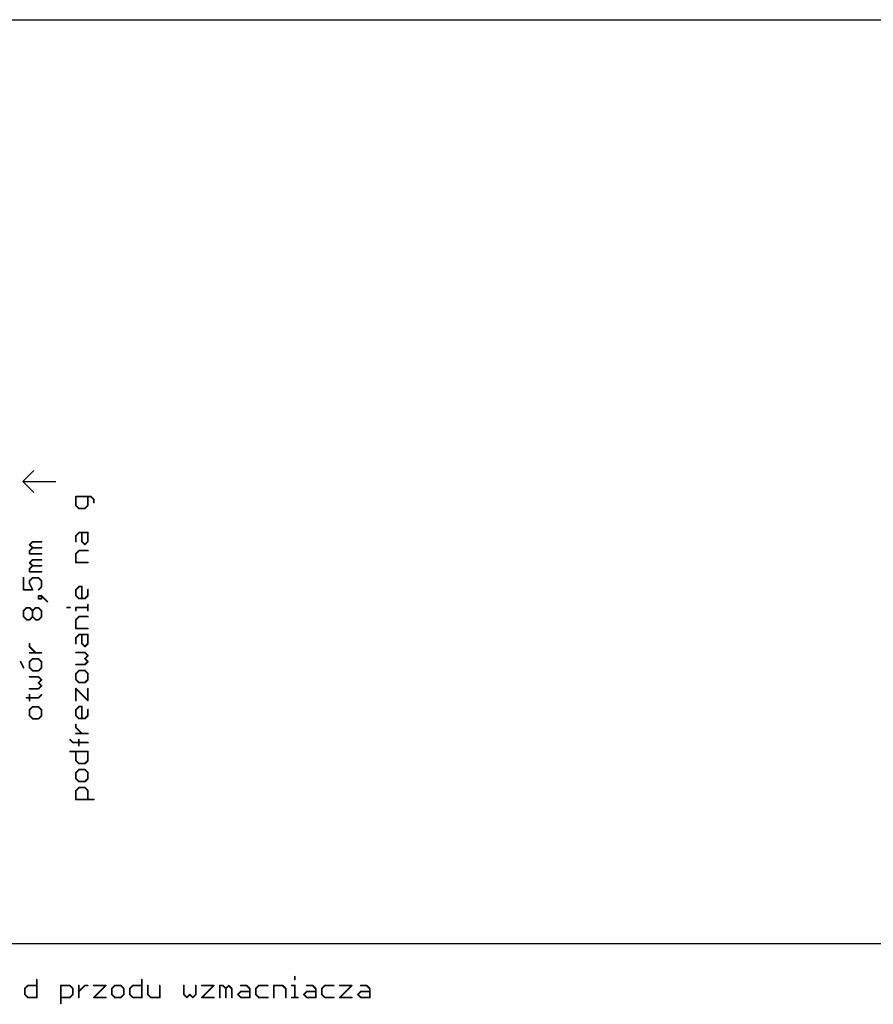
# Model space of a CAD drawing. Extents: x 0 to 330, y -6 to 84.
# Tile 4 of 5: x 175 to 252, y -6 to 84. Entities that reach past the tile are written whole.
import ezdxf

# ---------------------------------------------------------------- set-up
doc = ezdxf.new("R2010")
doc.units = 0
doc.layers.add('20', color=178, linetype='CONTINUOUS')

msp = doc.modelspace()

# ---------------------------------------------------------------- linework, layer by layer
at = {"layer": '20'}
for p, q in [((3, 84), (327, 84)), ((175, 42), (176, 43)), ((175, 42), (178, 42)), ((175, 42), (176, 41)), ((3, 0), (327, 0))]:
    msp.add_line(p, q, dxfattribs=at)
at = {"layer": '20', "const_width": 0.1524}
for points in [[(181.195, 40.6282), (179.8391, 40.6282)], [(179.8391, 40.6282), (179.8391, 39.8147)], [(180.9238, 39.8147), (180.9238, 40.6282)], [(181.4661, 40.3571), (181.195, 40.6282)], [(181.4661, 40.0859), (181.4661, 40.3571)], [(179.8391, 39.8147), (180.1103, 39.5436)], [(180.1103, 39.5436), (180.6526, 39.5436)], [(180.6526, 39.5436), (180.9238, 39.8147)], [(179.8391, 37.0827), (180.1103, 37.3539)], [(179.8391, 36.5404), (179.8391, 37.0827)], [(180.1103, 37.3539), (180.9238, 37.3539)], [(180.3815, 36.5404), (180.3815, 37.3539)], [(180.9238, 37.3539), (180.9238, 36.5404)], [(175.6171, 36.2525), (175.8883, 36.5237)], [(175.8883, 35.9813), (175.6171, 36.2525)], [(175.6171, 35.7102), (175.8883, 35.9813)], [(175.8883, 36.5237), (176.7018, 36.5237)], [(175.8883, 35.9813), (176.7018, 35.9813)], [(180.6526, 36.2692), (180.3815, 36.5404)], [(180.9238, 36.5404), (180.6526, 36.2692)], [(175.6171, 35.439), (175.6171, 35.7102)], [(176.7018, 35.439), (175.6171, 35.439)], [(175.6171, 34.6154), (175.8883, 34.8865)], [(175.8883, 34.8865), (176.7018, 34.8865)], [(179.8391, 35.4456), (180.1103, 35.7168)], [(179.8391, 34.6321), (179.8391, 35.4456)], [(180.1103, 35.7168), (180.9238, 35.7168)], [(175.8883, 34.3442), (175.6171, 34.6154)], [(175.6171, 34.073), (175.8883, 34.3442)], [(175.6171, 33.8019), (175.6171, 34.073)], [(175.8883, 34.3442), (176.7018, 34.3442)], [(180.9238, 34.6321), (179.8391, 34.6321)], [(175.0748, 33.2494), (175.0748, 32.1647)], [(176.7018, 33.8019), (175.6171, 33.8019)], [(175.6171, 32.9782), (175.8883, 33.2494)], [(175.8883, 33.2494), (176.4306, 33.2494)], [(176.4306, 33.2494), (176.7018, 32.9782)], [(175.0748, 32.1647), (175.8883, 32.1647)], [(175.6171, 32.707), (175.6171, 32.9782)], [(175.8883, 32.1647), (175.6171, 32.707)], [(176.7018, 32.4359), (176.4306, 32.1647)], [(176.7018, 32.9782), (176.7018, 32.4359)], [(179.8391, 32.1713), (180.1103, 32.4424)], [(179.8391, 31.6289), (179.8391, 32.1713)], [(180.1103, 32.4424), (180.3815, 32.4424)], [(180.3815, 32.4424), (180.3815, 31.3578)], [(180.9238, 32.1713), (180.9238, 31.6289)], [(176.7018, 31.6156), (176.4306, 31.6156)], [(176.4306, 31.6156), (176.4306, 31.3444)], [(176.4306, 31.3444), (176.7018, 31.3444)], [(177.2441, 31.0733), (176.7018, 31.6156)], [(176.7018, 31.3444), (176.7018, 31.6156)], [(180.1103, 31.3578), (179.8391, 31.6289)], [(180.6526, 31.3578), (180.1103, 31.3578)], [(180.9238, 31.6289), (180.6526, 31.3578)], [(175.0748, 30.2496), (175.346, 30.5208)], [(175.346, 30.5208), (175.6171, 30.5208)], [(175.6171, 30.5208), (175.8883, 30.2496)], [(175.8883, 30.2496), (176.1595, 30.5208)], [(176.1595, 30.5208), (176.4306, 30.5208)], [(176.4306, 30.5208), (176.7018, 30.2496)], [(179.0256, 30.5375), (179.2968, 30.5375)], [(179.8391, 30.2663), (179.8391, 30.5375)], [(179.8391, 30.5375), (180.9238, 30.5375)], [(180.9238, 30.2663), (180.9238, 30.8087)], [(175.0748, 29.7073), (175.0748, 30.2496)], [(175.346, 29.4361), (175.0748, 29.7073)], [(175.8883, 29.7073), (175.6171, 29.4361)], [(175.8883, 29.7073), (175.8883, 30.2496)], [(176.1595, 29.4361), (175.8883, 29.7073)], [(176.7018, 29.7073), (176.4306, 29.4361)], [(176.7018, 30.2496), (176.7018, 29.7073)], [(179.8391, 29.4427), (180.1103, 29.7138)], [(180.1103, 29.7138), (180.9238, 29.7138)], [(175.6171, 29.4361), (175.346, 29.4361)], [(176.4306, 29.4361), (176.1595, 29.4361)], [(179.8391, 28.6292), (179.8391, 29.4427)], [(180.9238, 28.6292), (179.8391, 28.6292)], [(179.8391, 27.8055), (180.1103, 28.0767)], [(179.8391, 27.2632), (179.8391, 27.8055)], [(180.1103, 28.0767), (180.9238, 28.0767)], [(180.3815, 27.2632), (180.3815, 28.0767)], [(180.9238, 28.0767), (180.9238, 27.2632)], [(175.6171, 26.977), (175.6171, 27.2482)], [(176.1595, 26.4347), (175.6171, 26.977)], [(180.6526, 26.992), (180.3815, 27.2632)], [(180.9238, 27.2632), (180.6526, 26.992)], [(176.7018, 26.4347), (175.6171, 26.4347)], [(180.6526, 26.4395), (179.8391, 26.4395)], [(180.9238, 26.1684), (180.6526, 26.4395)], [(180.6526, 25.8972), (180.9238, 26.1684)], [(180.9238, 25.626), (180.6526, 25.8972)], [(175.0748, 25.0687), (174.8036, 25.611)], [(175.8883, 25.8822), (175.6171, 25.611)], [(175.6171, 25.611), (175.6171, 25.0687)], [(175.6171, 25.0687), (175.8883, 24.7975)], [(176.4306, 25.8822), (175.8883, 25.8822)], [(176.7018, 25.611), (176.4306, 25.8822)], [(176.4306, 24.7975), (176.7018, 25.0687)], [(176.7018, 25.0687), (176.7018, 25.611)], [(179.8391, 25.3549), (180.6526, 25.3549)], [(180.6526, 25.3549), (180.9238, 25.626)], [(176.4306, 24.245), (175.6171, 24.245)], [(175.8883, 24.7975), (176.4306, 24.7975)], [(176.7018, 23.9738), (176.4306, 24.245)], [(180.1103, 24.8024), (179.8391, 24.5312)], [(179.8391, 24.5312), (179.8391, 23.9889)], [(180.6526, 24.8024), (180.1103, 24.8024)], [(180.9238, 24.5312), (180.6526, 24.8024)], [(180.9238, 23.9889), (180.9238, 24.5312)], [(176.4306, 23.7027), (176.7018, 23.9738)], [(176.7018, 23.4315), (176.4306, 23.7027)], [(176.4306, 23.1603), (176.7018, 23.4315)], [(179.8391, 23.9889), (180.1103, 23.7177)], [(180.1103, 23.7177), (180.6526, 23.7177)], [(180.6526, 23.7177), (180.9238, 23.9889)], [(175.346, 22.3401), (176.4306, 22.3401)], [(175.6171, 23.1603), (176.4306, 23.1603)], [(175.6171, 22.0689), (175.6171, 22.6112)], [(176.4306, 22.3401), (176.7018, 22.6112)], [(179.8391, 22.0806), (179.8391, 23.1652)], [(179.8391, 23.1652), (180.9238, 22.0806)], [(180.9238, 22.0806), (180.9238, 23.1652)], [(175.8883, 21.5164), (175.6171, 21.2452)], [(176.4306, 21.5164), (175.8883, 21.5164)], [(176.7018, 21.2452), (176.4306, 21.5164)], [(179.8391, 21.2569), (180.1103, 21.5281)], [(180.1103, 21.5281), (180.3815, 21.5281)], [(180.3815, 21.5281), (180.3815, 20.4434)], [(175.6171, 21.2452), (175.6171, 20.7029)], [(175.6171, 20.7029), (175.8883, 20.4318)], [(176.4306, 20.4318), (176.7018, 20.7029)], [(176.7018, 20.7029), (176.7018, 21.2452)], [(179.8391, 20.7146), (179.8391, 21.2569)], [(180.1103, 20.4434), (179.8391, 20.7146)], [(180.9238, 20.7146), (180.6526, 20.4434)], [(180.9238, 21.2569), (180.9238, 20.7146)], [(175.8883, 20.4318), (176.4306, 20.4318)], [(179.8391, 19.6214), (179.8391, 19.8926)], [(180.6526, 20.4434), (180.1103, 20.4434)], [(180.3815, 19.0791), (179.8391, 19.6214)], [(180.9238, 19.0791), (179.8391, 19.0791)], [(179.568, 18.2588), (179.2968, 18.53)], [(180.9238, 18.2588), (179.568, 18.2588)], [(180.1103, 17.9877), (180.1103, 18.53)], [(179.2968, 17.4352), (180.9238, 17.4352)], [(179.8391, 16.6217), (179.8391, 17.4352)], [(180.9238, 17.4352), (180.9238, 16.6217)], [(180.1103, 16.3505), (179.8391, 16.6217)], [(180.6526, 16.3505), (180.1103, 16.3505)], [(180.9238, 16.6217), (180.6526, 16.3505)], [(180.1103, 15.798), (179.8391, 15.5269)], [(179.8391, 15.5269), (179.8391, 14.9845)], [(180.6526, 15.798), (180.1103, 15.798)], [(180.9238, 15.5269), (180.6526, 15.798)], [(180.9238, 14.9845), (180.9238, 15.5269)], [(179.8391, 14.9845), (180.1103, 14.7134)], [(180.1103, 14.7134), (180.6526, 14.7134)], [(180.6526, 14.7134), (180.9238, 14.9845)], [(179.8391, 13.8897), (180.1103, 14.1609)], [(179.8391, 13.0762), (179.8391, 13.8897)], [(180.1103, 14.1609), (180.6526, 14.1609)], [(180.6526, 14.1609), (180.9238, 13.8897)], [(180.9238, 13.8897), (180.9238, 13.0762)], [(181.4661, 13.0762), (179.8391, 13.0762)], [(176.2697, -3.2968), (176.2697, -4.9238)], [(185.8198, -3.2968), (185.8198, -4.9238)], [(199.7407, -3.0256), (199.7407, -3.2968)], [(175.1851, -4.1103), (175.4562, -3.8391)], [(175.1851, -4.6526), (175.1851, -4.1103)], [(175.4562, -3.8391), (176.2697, -3.8391)], [(178.4594, -5.4661), (178.4594, -3.8391)], [(178.4594, -3.8391), (179.2729, -3.8391)], [(179.2729, -3.8391), (179.544, -4.1103)], [(179.544, -4.1103), (179.544, -4.6526)], [(180.0965, -4.9238), (180.0965, -3.8391)], [(180.0965, -4.3815), (180.6389, -3.8391)], [(180.6389, -3.8391), (180.91, -3.8391)], [(181.4608, -3.8391), (182.5455, -3.8391)], [(182.5455, -3.8391), (181.4608, -4.9238)], [(183.3692, -3.8391), (183.098, -4.1103)], [(183.098, -4.1103), (183.098, -4.6526)], [(183.9115, -3.8391), (183.3692, -3.8391)], [(184.1827, -4.1103), (183.9115, -3.8391)], [(184.1827, -4.6526), (184.1827, -4.1103)], [(184.7352, -4.1103), (185.0063, -3.8391)], [(184.7352, -4.6526), (184.7352, -4.1103)], [(185.0063, -3.8391), (185.8198, -3.8391)], [(186.3723, -3.8391), (186.3723, -4.6526)], [(187.457, -4.9238), (187.457, -3.8391)], [(189.6466, -3.8391), (189.6466, -4.6526)], [(190.7313, -4.6526), (190.7313, -3.8391)], [(191.2838, -3.8391), (192.3684, -3.8391)], [(192.3684, -3.8391), (191.2838, -4.9238)], [(192.9209, -4.9238), (192.9209, -3.8391)], [(192.9209, -3.8391), (193.1921, -3.8391)], [(193.1921, -3.8391), (193.4633, -4.1103)], [(193.4633, -4.1103), (193.7344, -3.8391)], [(193.4633, -4.1103), (193.4633, -4.9238)], [(193.7344, -3.8391), (194.0056, -4.1103)], [(194.0056, -4.1103), (194.0056, -4.9238)], [(194.5581, -4.6526), (194.8293, -4.3815)], [(194.8293, -3.8391), (195.3716, -3.8391)], [(194.8293, -4.3815), (195.6428, -4.3815)], [(195.3716, -3.8391), (195.6428, -4.1103)], [(195.6428, -4.1103), (195.6428, -4.9238)], [(196.4664, -3.8391), (196.1952, -4.1103)], [(196.1952, -4.1103), (196.1952, -4.6526)], [(197.2799, -3.8391), (196.4664, -3.8391)], [(197.8324, -4.9238), (197.8324, -3.8391)], [(197.8324, -3.8391), (198.6459, -3.8391)], [(198.6459, -3.8391), (198.9171, -4.1103)], [(198.9171, -4.1103), (198.9171, -4.9238)], [(199.4696, -3.8391), (199.7407, -3.8391)], [(199.7407, -3.8391), (199.7407, -4.9238)], [(200.561, -4.6526), (200.8322, -4.3815)], [(200.8322, -3.8391), (201.3745, -3.8391)], [(200.8322, -4.3815), (201.6457, -4.3815)], [(201.3745, -3.8391), (201.6457, -4.1103)], [(201.6457, -4.1103), (201.6457, -4.9238)], [(202.4693, -3.8391), (202.1982, -4.1103)], [(202.1982, -4.1103), (202.1982, -4.6526)], [(203.2828, -3.8391), (202.4693, -3.8391)], [(203.8353, -3.8391), (204.92, -3.8391)], [(204.92, -3.8391), (203.8353, -4.9238)], [(205.4725, -4.6526), (205.7436, -4.3815)], [(205.7436, -3.8391), (206.286, -3.8391)], [(205.7436, -4.3815), (206.5571, -4.3815)], [(206.286, -3.8391), (206.5571, -4.1103)], [(206.5571, -4.1103), (206.5571, -4.9238)], [(175.4562, -4.9238), (175.1851, -4.6526)], [(176.2697, -4.9238), (175.4562, -4.9238)], [(179.2729, -4.9238), (178.4594, -4.9238)], [(179.544, -4.6526), (179.2729, -4.9238)], [(181.4608, -4.9238), (182.5455, -4.9238)], [(183.098, -4.6526), (183.3692, -4.9238)], [(183.3692, -4.9238), (183.9115, -4.9238)], [(183.9115, -4.9238), (184.1827, -4.6526)], [(185.0063, -4.9238), (184.7352, -4.6526)], [(185.8198, -4.9238), (185.0063, -4.9238)], [(186.3723, -4.6526), (186.6435, -4.9238)], [(186.6435, -4.9238), (187.457, -4.9238)], [(189.6466, -4.6526), (189.9178, -4.9238)], [(189.9178, -4.9238), (190.189, -4.6526)], [(190.189, -4.6526), (190.4601, -4.9238)], [(190.4601, -4.9238), (190.7313, -4.6526)], [(191.2838, -4.9238), (192.3684, -4.9238)], [(194.8293, -4.9238), (194.5581, -4.6526)], [(195.6428, -4.9238), (194.8293, -4.9238)], [(196.1952, -4.6526), (196.4664, -4.9238)], [(196.4664, -4.9238), (197.2799, -4.9238)], [(199.4696, -4.9238), (200.0119, -4.9238)], [(200.8322, -4.9238), (200.561, -4.6526)], [(201.6457, -4.9238), (200.8322, -4.9238)], [(202.1982, -4.6526), (202.4693, -4.9238)], [(202.4693, -4.9238), (203.2828, -4.9238)], [(203.8353, -4.9238), (204.92, -4.9238)], [(205.7436, -4.9238), (205.4725, -4.6526)], [(206.5571, -4.9238), (205.7436, -4.9238)]]:
    msp.add_lwpolyline(points, dxfattribs=at)
at = {"layer": '20', "const_width": 0.0762}
for points in [[(179.8391, 40.6663, 1), (179.8391, 40.5901)], [(179.8772, 40.6282, 1), (179.801, 40.6282)], [(180.9619, 40.6282, 1), (180.8857, 40.6282)], [(181.2219, 40.6552, 1), (181.168, 40.6013)], [(181.195, 40.5901, 1), (181.195, 40.6663)], [(181.5042, 40.3571, 1), (181.428, 40.3571)], [(181.4392, 40.3301, 1), (181.4931, 40.384)], [(179.8661, 39.8417, 1), (179.8122, 39.7878)], [(179.801, 39.8147, 1), (179.8772, 39.8147)], [(180.1103, 39.5817, 1), (180.1103, 39.5055)], [(180.0834, 39.5166, 1), (180.1372, 39.5705)], [(180.6257, 39.5705, 1), (180.6796, 39.5166)], [(180.6526, 39.5055, 1), (180.6526, 39.5817)], [(180.8857, 39.8147, 1), (180.9619, 39.8147)], [(180.9507, 39.7878, 1), (180.8969, 39.8417)], [(181.428, 40.0859, 1), (181.5042, 40.0859)], [(179.8772, 37.0827, 1), (179.801, 37.0827)], [(179.8122, 37.1097, 1), (179.8661, 37.0558)], [(180.1103, 37.392, 1), (180.1103, 37.3158)], [(180.1372, 37.327, 1), (180.0834, 37.3808)], [(180.4196, 37.3539, 1), (180.3434, 37.3539)], [(180.9619, 37.3539, 1), (180.8857, 37.3539)], [(180.9238, 37.3158, 1), (180.9238, 37.392)], [(175.6441, 36.2795, 1), (175.5902, 36.2256)], [(175.5902, 36.2795, 1), (175.6441, 36.2256)], [(175.8883, 36.5618, 1), (175.8883, 36.4856)], [(175.8883, 36.0194, 1), (175.8883, 35.9432)], [(175.9152, 36.4967, 1), (175.8614, 36.5506)], [(175.9152, 35.9544, 1), (175.8614, 36.0083)], [(175.8614, 35.9544, 1), (175.9152, 36.0083)], [(176.7018, 36.4856, 1), (176.7018, 36.5618)], [(176.7018, 35.9432, 1), (176.7018, 36.0194)], [(179.801, 36.5404, 1), (179.8772, 36.5404)], [(180.4084, 36.5674, 1), (180.3545, 36.5135)], [(180.3434, 36.5404, 1), (180.4196, 36.5404)], [(180.6257, 36.2962, 1), (180.6796, 36.2423)], [(180.6257, 36.2423, 1), (180.6796, 36.2962)], [(180.8857, 36.5404, 1), (180.9619, 36.5404)], [(180.9507, 36.5135, 1), (180.8969, 36.5674)], [(175.6552, 35.7102, 1), (175.579, 35.7102)], [(175.5902, 35.7371, 1), (175.6441, 35.6832)], [(175.6171, 35.4771, 1), (175.6171, 35.4009)], [(175.579, 35.439, 1), (175.6552, 35.439)], [(175.8883, 34.9246, 1), (175.8883, 34.8484)], [(175.9152, 34.8596, 1), (175.8614, 34.9135)], [(176.7018, 35.4009, 1), (176.7018, 35.4771)], [(176.7018, 34.8484, 1), (176.7018, 34.9246)], [(179.8772, 35.4456, 1), (179.801, 35.4456)], [(179.8122, 35.4725, 1), (179.8661, 35.4186)], [(180.1103, 35.7549, 1), (180.1103, 35.6787)], [(180.1372, 35.6898, 1), (180.0834, 35.7437)], [(180.9238, 35.6787, 1), (180.9238, 35.7549)], [(175.6441, 34.6423, 1), (175.5902, 34.5884)], [(175.5902, 34.6423, 1), (175.6441, 34.5884)], [(175.6552, 34.073, 1), (175.579, 34.073)], [(175.5902, 34.1, 1), (175.6441, 34.0461)], [(175.8883, 34.3823, 1), (175.8883, 34.3061)], [(175.9152, 34.3172, 1), (175.8614, 34.3711)], [(175.8614, 34.3172, 1), (175.9152, 34.3711)], [(176.7018, 34.3061, 1), (176.7018, 34.3823)], [(179.8391, 34.6702, 1), (179.8391, 34.594)], [(179.801, 34.6321, 1), (179.8772, 34.6321)], [(180.9238, 34.594, 1), (180.9238, 34.6702)], [(175.1129, 33.2494, 1), (175.0367, 33.2494)], [(175.6171, 33.84, 1), (175.6171, 33.7638)], [(175.579, 33.8019, 1), (175.6552, 33.8019)], [(175.8883, 33.2875, 1), (175.8883, 33.2113)], [(175.9152, 33.2224, 1), (175.8614, 33.2763)], [(176.4576, 33.2763, 1), (176.4037, 33.2224)], [(176.4306, 33.2113, 1), (176.4306, 33.2875)], [(176.7018, 33.7638, 1), (176.7018, 33.84)], [(175.0748, 32.2028, 1), (175.0748, 32.1266)], [(175.6552, 32.9782, 1), (175.579, 32.9782)], [(175.579, 32.707, 1), (175.6552, 32.707)], [(175.5902, 33.0051, 1), (175.6441, 32.9513)], [(175.6512, 32.7241, 1), (175.5831, 32.69)], [(175.8883, 32.1266, 1), (175.8883, 32.2028)], [(176.7399, 32.9782, 1), (176.6637, 32.9782)], [(176.6637, 32.4359, 1), (176.7399, 32.4359)], [(176.6749, 32.9513, 1), (176.7287, 33.0051)], [(176.7287, 32.4089, 1), (176.6749, 32.4628)], [(179.8772, 32.1713, 1), (179.801, 32.1713)], [(179.8122, 32.1982, 1), (179.8661, 32.1443)], [(180.1103, 32.4805, 1), (180.1103, 32.4043)], [(180.1372, 32.4155, 1), (180.0834, 32.4694)], [(180.4196, 32.4424, 1), (180.3434, 32.4424)], [(180.3815, 32.4043, 1), (180.3815, 32.4805)], [(180.9619, 32.1713, 1), (180.8857, 32.1713)], [(175.0367, 32.1647, 1), (175.1129, 32.1647)], [(175.8542, 32.1477, 1), (175.9224, 32.1817)], [(176.4306, 31.6537, 1), (176.4306, 31.5775)], [(176.4687, 31.6156, 1), (176.3925, 31.6156)], [(176.4306, 31.3825, 1), (176.4306, 31.3063)], [(176.3925, 31.3444, 1), (176.4687, 31.3444)], [(176.4037, 32.1916, 1), (176.4576, 32.1378)], [(176.7399, 31.6156, 1), (176.6637, 31.6156)], [(176.6637, 31.3444, 1), (176.7399, 31.3444)], [(176.7287, 31.6425, 1), (176.6749, 31.5887)], [(176.7018, 31.5775, 1), (176.7018, 31.6537)], [(176.7018, 31.3063, 1), (176.7018, 31.3825)], [(179.8661, 31.6559, 1), (179.8122, 31.602)], [(179.801, 31.6289, 1), (179.8772, 31.6289)], [(180.1103, 31.3959, 1), (180.1103, 31.3197)], [(180.0834, 31.3308, 1), (180.1372, 31.3847)], [(180.3434, 31.3578, 1), (180.4196, 31.3578)], [(180.6257, 31.3847, 1), (180.6796, 31.3308)], [(180.6526, 31.3197, 1), (180.6526, 31.3959)], [(180.8857, 31.6289, 1), (180.9619, 31.6289)], [(180.9507, 31.602, 1), (180.8969, 31.6559)], [(175.346, 30.5589, 1), (175.346, 30.4827)], [(175.3729, 30.4938, 1), (175.319, 30.5477)], [(175.6441, 30.5477, 1), (175.5902, 30.4938)], [(175.6171, 30.4827, 1), (175.6171, 30.5589)], [(176.1595, 30.5589, 1), (176.1595, 30.4827)], [(176.1864, 30.4938, 1), (176.1325, 30.5477)], [(176.4576, 30.5477, 1), (176.4037, 30.4938)], [(176.4306, 30.4827, 1), (176.4306, 30.5589)], [(177.2172, 31.0463, 1), (177.2711, 31.1002)], [(179.0256, 30.5756, 1), (179.0256, 30.4994)], [(179.2968, 30.4994, 1), (179.2968, 30.5756)], [(179.8772, 30.5375, 1), (179.801, 30.5375)], [(179.8391, 30.5756, 1), (179.8391, 30.4994)], [(180.9619, 30.8087, 1), (180.8857, 30.8087)], [(180.9238, 30.4994, 1), (180.9238, 30.5756)], [(175.1129, 30.2496, 1), (175.0367, 30.2496)], [(175.1018, 29.7342, 1), (175.0479, 29.6803)], [(175.0367, 29.7073, 1), (175.1129, 29.7073)], [(175.0479, 30.2765, 1), (175.1018, 30.2227)], [(175.9264, 30.2496, 1), (175.8502, 30.2496)], [(175.9152, 29.7342, 1), (175.8614, 29.6803)], [(175.8502, 29.7073, 1), (175.9264, 29.7073)], [(175.8614, 30.2765, 1), (175.9152, 30.2227)], [(175.8614, 30.2227, 1), (175.9152, 30.2765)], [(175.9152, 29.6803, 1), (175.8614, 29.7342)], [(176.7399, 30.2496, 1), (176.6637, 30.2496)], [(176.6637, 29.7073, 1), (176.7399, 29.7073)], [(176.6749, 30.2227, 1), (176.7287, 30.2765)], [(176.7287, 29.6803, 1), (176.6749, 29.7342)], [(179.801, 30.2663, 1), (179.8772, 30.2663)], [(180.1103, 29.7519, 1), (180.1103, 29.6757)], [(180.1372, 29.6869, 1), (180.0834, 29.7408)], [(180.8857, 30.2663, 1), (180.9619, 30.2663)], [(180.9238, 29.6757, 1), (180.9238, 29.7519)], [(175.346, 29.4742, 1), (175.346, 29.398)], [(175.319, 29.4092, 1), (175.3729, 29.4631)], [(175.5902, 29.4631, 1), (175.6441, 29.4092)], [(175.6171, 29.398, 1), (175.6171, 29.4742)], [(176.1595, 29.4742, 1), (176.1595, 29.398)], [(176.1325, 29.4092, 1), (176.1864, 29.4631)], [(176.4037, 29.4631, 1), (176.4576, 29.4092)], [(176.4306, 29.398, 1), (176.4306, 29.4742)], [(179.8772, 29.4427, 1), (179.801, 29.4427)], [(179.8122, 29.4696, 1), (179.8661, 29.4157)], [(179.8391, 28.6673, 1), (179.8391, 28.5911)], [(179.801, 28.6292, 1), (179.8772, 28.6292)], [(180.9238, 28.5911, 1), (180.9238, 28.6673)], [(179.8772, 27.8055, 1), (179.801, 27.8055)], [(179.8122, 27.8325, 1), (179.8661, 27.7786)], [(180.1103, 28.1148, 1), (180.1103, 28.0386)], [(180.1372, 28.0497, 1), (180.0834, 28.1036)], [(180.4196, 28.0767, 1), (180.3434, 28.0767)], [(180.9619, 28.0767, 1), (180.8857, 28.0767)], [(180.9238, 28.0386, 1), (180.9238, 28.1148)], [(175.6552, 27.2482, 1), (175.579, 27.2482)], [(175.6441, 27.0039, 1), (175.5902, 26.95)], [(175.579, 26.977, 1), (175.6552, 26.977)], [(179.801, 27.2632, 1), (179.8772, 27.2632)], [(180.4084, 27.2901, 1), (180.3545, 27.2362)], [(180.3434, 27.2632, 1), (180.4196, 27.2632)], [(180.6257, 27.019, 1), (180.6796, 26.9651)], [(180.6257, 26.9651, 1), (180.6796, 27.019)], [(180.8857, 27.2632, 1), (180.9619, 27.2632)], [(180.9507, 27.2362, 1), (180.8969, 27.2901)], [(175.6171, 26.4728, 1), (175.6171, 26.3966)], [(176.1325, 26.4077, 1), (176.1864, 26.4616)], [(176.7018, 26.3966, 1), (176.7018, 26.4728)], [(179.8391, 26.4776, 1), (179.8391, 26.4014)], [(180.6796, 26.4665, 1), (180.6257, 26.4126)], [(180.6796, 25.9241, 1), (180.6257, 25.8703)], [(180.6526, 26.4014, 1), (180.6526, 26.4776)], [(180.9507, 26.1414, 1), (180.8969, 26.1953)], [(180.8969, 26.1414, 1), (180.9507, 26.1953)], [(174.8377, 25.628, 1), (174.7696, 25.594)], [(175.0407, 25.0516, 1), (175.1089, 25.0857)], [(175.6552, 25.611, 1), (175.579, 25.611)], [(175.6441, 25.0956, 1), (175.5902, 25.0417)], [(175.579, 25.0687, 1), (175.6552, 25.0687)], [(175.5902, 25.6379, 1), (175.6441, 25.5841)], [(175.8883, 25.9203, 1), (175.8883, 25.8441)], [(175.9152, 25.8552, 1), (175.8614, 25.9091)], [(176.4576, 25.9091, 1), (176.4037, 25.8552)], [(176.4306, 25.8441, 1), (176.4306, 25.9203)], [(176.7399, 25.611, 1), (176.6637, 25.611)], [(176.6637, 25.0687, 1), (176.7399, 25.0687)], [(176.6749, 25.5841, 1), (176.7287, 25.6379)], [(176.7287, 25.0417, 1), (176.6749, 25.0956)], [(179.8391, 25.393, 1), (179.8391, 25.3168)], [(180.6257, 25.3818, 1), (180.6796, 25.3279)], [(180.6257, 25.9241, 1), (180.6796, 25.8703)], [(180.6526, 25.3168, 1), (180.6526, 25.393)], [(180.9507, 25.5991, 1), (180.8969, 25.653)], [(180.8969, 25.5991, 1), (180.9507, 25.653)], [(175.6171, 24.2831, 1), (175.6171, 24.2069)], [(175.8883, 24.8356, 1), (175.8883, 24.7594)], [(175.8614, 24.7706, 1), (175.9152, 24.8244)], [(176.4037, 24.8244, 1), (176.4576, 24.7706)], [(176.4576, 24.2719, 1), (176.4037, 24.2181)], [(176.4306, 24.7594, 1), (176.4306, 24.8356)], [(176.4306, 24.2069, 1), (176.4306, 24.2831)], [(179.8772, 24.5312, 1), (179.801, 24.5312)], [(179.8122, 24.5582, 1), (179.8661, 24.5043)], [(180.1103, 24.8405, 1), (180.1103, 24.7643)], [(180.1372, 24.7754, 1), (180.0834, 24.8293)], [(180.6796, 24.8293, 1), (180.6257, 24.7754)], [(180.6526, 24.7643, 1), (180.6526, 24.8405)], [(180.9619, 24.5312, 1), (180.8857, 24.5312)], [(180.8969, 24.5043, 1), (180.9507, 24.5581)], [(176.4576, 23.7296, 1), (176.4037, 23.6757)], [(176.4037, 23.7296, 1), (176.4576, 23.6757)], [(176.7287, 23.9469, 1), (176.6749, 24.0008)], [(176.6749, 23.9469, 1), (176.7287, 24.0008)], [(176.7287, 23.4046, 1), (176.6749, 23.4584)], [(176.6749, 23.4046, 1), (176.7287, 23.4584)], [(179.8661, 24.0158, 1), (179.8122, 23.9619)], [(179.801, 23.9889, 1), (179.8772, 23.9889)], [(180.1103, 23.7558, 1), (180.1103, 23.6796)], [(180.0834, 23.6908, 1), (180.1372, 23.7447)], [(180.6257, 23.7447, 1), (180.6796, 23.6908)], [(180.6526, 23.6796, 1), (180.6526, 23.7558)], [(180.8857, 23.9889, 1), (180.9619, 23.9889)], [(180.9507, 23.9619, 1), (180.8969, 24.0158)], [(175.346, 22.3782, 1), (175.346, 22.302)], [(175.6171, 23.1984, 1), (175.6171, 23.1222)], [(175.6552, 22.6112, 1), (175.579, 22.6112)], [(176.4037, 23.1873, 1), (176.4576, 23.1334)], [(176.4037, 22.367, 1), (176.4576, 22.3131)], [(176.4306, 23.1222, 1), (176.4306, 23.1984)], [(176.4306, 22.302, 1), (176.4306, 22.3782)], [(176.7287, 22.5843, 1), (176.6749, 22.6382)], [(179.8661, 23.1922, 1), (179.8122, 23.1383)], [(179.8772, 23.1652, 1), (179.801, 23.1652)], [(180.9619, 23.1652, 1), (180.8857, 23.1652)], [(175.579, 22.0689, 1), (175.6552, 22.0689)], [(175.8883, 21.5545, 1), (175.8883, 21.4783)], [(175.9152, 21.4895, 1), (175.8614, 21.5434)], [(176.4576, 21.5433, 1), (176.4037, 21.4895)], [(176.4306, 21.4783, 1), (176.4306, 21.5545)], [(179.801, 22.0806, 1), (179.8772, 22.0806)], [(180.1103, 21.5662, 1), (180.1103, 21.49)], [(180.1372, 21.5011, 1), (180.0834, 21.555)], [(180.4196, 21.5281, 1), (180.3434, 21.5281)], [(180.3815, 21.49, 1), (180.3815, 21.5662)], [(180.8857, 22.0806, 1), (180.9619, 22.0806)], [(180.8969, 22.0536, 1), (180.9507, 22.1075)], [(175.6552, 21.2452, 1), (175.579, 21.2452)], [(175.5902, 21.2722, 1), (175.6441, 21.2183)], [(175.6441, 20.7299, 1), (175.5902, 20.676)], [(175.579, 20.7029, 1), (175.6552, 20.7029)], [(176.7399, 21.2452, 1), (176.6637, 21.2452)], [(176.6637, 20.7029, 1), (176.7399, 20.7029)], [(176.6749, 21.2183, 1), (176.7287, 21.2722)], [(176.7287, 20.676, 1), (176.6749, 20.7299)], [(179.8772, 21.2569, 1), (179.801, 21.2569)], [(179.8661, 20.7415, 1), (179.8122, 20.6876)], [(179.801, 20.7146, 1), (179.8772, 20.7146)], [(179.8122, 21.2838, 1), (179.8661, 21.23)], [(180.9619, 21.2569, 1), (180.8857, 21.2569)], [(180.8857, 20.7146, 1), (180.9619, 20.7146)], [(180.9507, 20.6876, 1), (180.8969, 20.7415)], [(175.8883, 20.4699, 1), (175.8883, 20.3937)], [(175.8614, 20.4048, 1), (175.9152, 20.4587)], [(176.4037, 20.4587, 1), (176.4576, 20.4048)], [(176.4306, 20.3937, 1), (176.4306, 20.4699)], [(179.8772, 19.8926, 1), (179.801, 19.8926)], [(180.1103, 20.4815, 1), (180.1103, 20.4053)], [(180.0834, 20.4165, 1), (180.1372, 20.4703)], [(180.3434, 20.4434, 1), (180.4196, 20.4434)], [(180.6257, 20.4703, 1), (180.6796, 20.4165)], [(180.6526, 20.4053, 1), (180.6526, 20.4815)], [(179.8661, 19.6484, 1), (179.8122, 19.5945)], [(179.801, 19.6214, 1), (179.8772, 19.6214)], [(179.8391, 19.1172, 1), (179.8391, 19.041)], [(180.3545, 19.0522, 1), (180.4084, 19.106)], [(180.9238, 19.041, 1), (180.9238, 19.1172)], [(179.3238, 18.5569, 1), (179.2699, 18.5031)], [(179.568, 18.2969, 1), (179.568, 18.2207)], [(179.541, 18.2319, 1), (179.5949, 18.2858)], [(180.1484, 18.53, 1), (180.0722, 18.53)], [(180.0722, 17.9877, 1), (180.1484, 17.9877)], [(180.9238, 18.2207, 1), (180.9238, 18.2969)], [(179.2968, 17.4733, 1), (179.2968, 17.3971)], [(179.8772, 17.4352, 1), (179.801, 17.4352)], [(180.9619, 17.4352, 1), (180.8857, 17.4352)], [(180.9238, 17.3971, 1), (180.9238, 17.4733)], [(179.8661, 16.6486, 1), (179.8122, 16.5947)], [(179.801, 16.6217, 1), (179.8772, 16.6217)], [(180.1103, 16.3886, 1), (180.1103, 16.3124)], [(180.0834, 16.3236, 1), (180.1372, 16.3775)], [(180.6257, 16.3775, 1), (180.6796, 16.3236)], [(180.6526, 16.3124, 1), (180.6526, 16.3886)], [(180.8857, 16.6217, 1), (180.9619, 16.6217)], [(180.9507, 16.5947, 1), (180.8969, 16.6486)], [(179.8772, 15.5269, 1), (179.801, 15.5269)], [(179.8122, 15.5538, 1), (179.8661, 15.4999)], [(180.1103, 15.8361, 1), (180.1103, 15.7599)], [(180.1372, 15.7711, 1), (180.0834, 15.825)], [(180.6796, 15.825, 1), (180.6257, 15.7711)], [(180.6526, 15.7599, 1), (180.6526, 15.8361)], [(180.9619, 15.5269, 1), (180.8857, 15.5269)], [(180.8969, 15.4999, 1), (180.9507, 15.5538)], [(179.8661, 15.0115, 1), (179.8122, 14.9576)], [(179.801, 14.9845, 1), (179.8772, 14.9845)], [(180.1103, 14.7515, 1), (180.1103, 14.6753)], [(180.0834, 14.6864, 1), (180.1372, 14.7403)], [(180.6257, 14.7403, 1), (180.6796, 14.6864)], [(180.6526, 14.6753, 1), (180.6526, 14.7515)], [(180.8857, 14.9845, 1), (180.9619, 14.9845)], [(180.9507, 14.9576, 1), (180.8969, 15.0115)], [(179.8772, 13.8897, 1), (179.801, 13.8897)], [(179.8122, 13.9166, 1), (179.8661, 13.8628)], [(180.1103, 14.199, 1), (180.1103, 14.1228)], [(180.1372, 14.1339, 1), (180.0834, 14.1878)], [(180.6796, 14.1878, 1), (180.6257, 14.1339)], [(180.6526, 14.1228, 1), (180.6526, 14.199)], [(180.9619, 13.8897, 1), (180.8857, 13.8897)], [(180.8969, 13.8628, 1), (180.9507, 13.9166)], [(179.8391, 13.1143, 1), (179.8391, 13.0381)], [(179.801, 13.0762, 1), (179.8772, 13.0762)], [(180.8857, 13.0762, 1), (180.9619, 13.0762)], [(181.4661, 13.0381, 1), (181.4661, 13.1143)], [(176.3078, -3.2968, 1), (176.2316, -3.2968)], [(185.8579, -3.2968, 1), (185.7817, -3.2968)], [(199.7788, -3.0256, 1), (199.7026, -3.0256)], [(199.7026, -3.2968, 1), (199.7788, -3.2968)], [(175.2232, -4.1103, 1), (175.147, -4.1103)], [(175.1581, -4.0834, 1), (175.212, -4.1372)], [(175.4562, -3.801, 1), (175.4562, -3.8772)], [(175.4832, -3.8661, 1), (175.4293, -3.8122)], [(176.2697, -3.8772, 1), (176.2697, -3.801)], [(178.4975, -3.8391, 1), (178.4213, -3.8391)], [(178.4594, -3.801, 1), (178.4594, -3.8772)], [(179.2998, -3.8122, 1), (179.2459, -3.8661)], [(179.2729, -3.8772, 1), (179.2729, -3.801)], [(179.5821, -4.1103, 1), (179.5059, -4.1103)], [(179.5171, -4.1372, 1), (179.571, -4.0834)], [(180.1346, -3.8391, 1), (180.0584, -3.8391)], [(180.0696, -4.3545, 1), (180.1235, -4.4084)], [(180.6389, -3.801, 1), (180.6389, -3.8772)], [(180.6658, -3.8661, 1), (180.6119, -3.8122)], [(180.91, -3.8772, 1), (180.91, -3.801)], [(181.4608, -3.801, 1), (181.4608, -3.8772)], [(182.5724, -3.8661, 1), (182.5186, -3.8122)], [(182.5455, -3.8772, 1), (182.5455, -3.801)], [(183.1361, -4.1103, 1), (183.0599, -4.1103)], [(183.0711, -4.0834, 1), (183.1249, -4.1372)], [(183.3692, -3.801, 1), (183.3692, -3.8772)], [(183.3961, -3.8661, 1), (183.3422, -3.8122)], [(183.9384, -3.8122, 1), (183.8845, -3.8661)], [(183.9115, -3.8772, 1), (183.9115, -3.801)], [(184.2208, -4.1103, 1), (184.1446, -4.1103)], [(184.1557, -4.1372, 1), (184.2096, -4.0834)], [(184.7733, -4.1103, 1), (184.6971, -4.1103)], [(184.7082, -4.0834, 1), (184.7621, -4.1372)], [(185.0063, -3.801, 1), (185.0063, -3.8772)], [(185.0333, -3.8661, 1), (184.9794, -3.8122)], [(185.8198, -3.8772, 1), (185.8198, -3.801)], [(186.4104, -3.8391, 1), (186.3342, -3.8391)], [(187.4951, -3.8391, 1), (187.4189, -3.8391)], [(189.6847, -3.8391, 1), (189.6085, -3.8391)], [(190.7694, -3.8391, 1), (190.6932, -3.8391)], [(191.2838, -3.801, 1), (191.2838, -3.8772)], [(192.3954, -3.8661, 1), (192.3415, -3.8122)], [(192.3684, -3.8772, 1), (192.3684, -3.801)], [(192.959, -3.8391, 1), (192.8828, -3.8391)], [(192.9209, -3.801, 1), (192.9209, -3.8772)], [(193.219, -3.8122, 1), (193.1652, -3.8661)], [(193.1921, -3.8772, 1), (193.1921, -3.801)], [(193.5014, -4.1103, 1), (193.4252, -4.1103)], [(193.4363, -4.0834, 1), (193.4902, -4.1372)], [(193.4363, -4.1372, 1), (193.4902, -4.0834)], [(193.7614, -3.8122, 1), (193.7075, -3.8661)], [(193.7614, -3.8661, 1), (193.7075, -3.8122)], [(194.0437, -4.1103, 1), (193.9675, -4.1103)], [(193.9787, -4.1372, 1), (194.0325, -4.0834)], [(194.8293, -3.801, 1), (194.8293, -3.8772)], [(194.8293, -4.3434, 1), (194.8293, -4.4196)], [(194.8562, -4.4084, 1), (194.8023, -4.3545)], [(195.3985, -3.8122, 1), (195.3446, -3.8661)], [(195.3716, -3.8772, 1), (195.3716, -3.801)], [(195.6808, -4.1103, 1), (195.6047, -4.1103)], [(195.6158, -4.1372, 1), (195.6697, -4.0834)], [(195.6428, -4.4196, 1), (195.6428, -4.3434)], [(196.2333, -4.1103, 1), (196.1571, -4.1103)], [(196.1683, -4.0834, 1), (196.2222, -4.1372)], [(196.4664, -3.801, 1), (196.4664, -3.8772)], [(196.4934, -3.8661, 1), (196.4395, -3.8122)], [(197.2799, -3.8772, 1), (197.2799, -3.801)], [(197.8705, -3.8391, 1), (197.7943, -3.8391)], [(197.8324, -3.801, 1), (197.8324, -3.8772)], [(198.6728, -3.8122, 1), (198.619, -3.8661)], [(198.6459, -3.8772, 1), (198.6459, -3.801)], [(198.9552, -4.1103, 1), (198.879, -4.1103)], [(198.8901, -4.1372, 1), (198.944, -4.0834)], [(199.4696, -3.801, 1), (199.4696, -3.8772)], [(199.7788, -3.8391, 1), (199.7026, -3.8391)], [(199.7407, -3.8772, 1), (199.7407, -3.801)], [(200.8322, -3.801, 1), (200.8322, -3.8772)], [(200.8322, -4.3434, 1), (200.8322, -4.4196)], [(200.8591, -4.4084, 1), (200.8052, -4.3545)], [(201.4014, -3.8122, 1), (201.3475, -3.8661)], [(201.3745, -3.8772, 1), (201.3745, -3.801)], [(201.6838, -4.1103, 1), (201.6076, -4.1103)], [(201.6187, -4.1372, 1), (201.6726, -4.0834)], [(201.6457, -4.4196, 1), (201.6457, -4.3434)], [(202.2363, -4.1103, 1), (202.1601, -4.1103)], [(202.1712, -4.0834, 1), (202.2251, -4.1372)], [(202.4693, -3.801, 1), (202.4693, -3.8772)], [(202.4963, -3.8661, 1), (202.4424, -3.8122)], [(203.2828, -3.8772, 1), (203.2828, -3.801)], [(203.8353, -3.801, 1), (203.8353, -3.8772)], [(204.9469, -3.8661, 1), (204.893, -3.8122)], [(204.92, -3.8772, 1), (204.92, -3.801)], [(205.7436, -3.801, 1), (205.7436, -3.8772)], [(205.7436, -4.3434, 1), (205.7436, -4.4196)], [(205.7706, -4.4084, 1), (205.7167, -4.3545)], [(206.3129, -3.8122, 1), (206.259, -3.8661)], [(206.286, -3.8772, 1), (206.286, -3.801)], [(206.5952, -4.1103, 1), (206.519, -4.1103)], [(206.5302, -4.1372, 1), (206.5841, -4.0834)], [(206.5571, -4.4196, 1), (206.5571, -4.3434)], [(175.212, -4.6257, 1), (175.1581, -4.6796)], [(175.147, -4.6526, 1), (175.2232, -4.6526)], [(175.4562, -4.8857, 1), (175.4562, -4.9619)], [(175.4293, -4.9507, 1), (175.4832, -4.8969)], [(176.2316, -4.9238, 1), (176.3078, -4.9238)], [(176.2697, -4.9619, 1), (176.2697, -4.8857)], [(178.4594, -4.8857, 1), (178.4594, -4.9619)], [(179.2459, -4.8969, 1), (179.2998, -4.9507)], [(179.2729, -4.9619, 1), (179.2729, -4.8857)], [(179.5059, -4.6526, 1), (179.5821, -4.6526)], [(179.571, -4.6796, 1), (179.5171, -4.6257)], [(180.0584, -4.9238, 1), (180.1346, -4.9238)], [(181.4608, -4.8857, 1), (181.4608, -4.9619)], [(181.4339, -4.8969, 1), (181.4878, -4.9507)], [(182.5455, -4.9619, 1), (182.5455, -4.8857)], [(183.1249, -4.6257, 1), (183.0711, -4.6796)], [(183.0599, -4.6526, 1), (183.1361, -4.6526)], [(183.3692, -4.8857, 1), (183.3692, -4.9619)], [(183.3422, -4.9507, 1), (183.3961, -4.8969)], [(183.8846, -4.8969, 1), (183.9384, -4.9507)], [(183.9115, -4.9619, 1), (183.9115, -4.8857)], [(184.1446, -4.6526, 1), (184.2208, -4.6526)], [(184.2096, -4.6796, 1), (184.1557, -4.6257)], [(184.7621, -4.6257, 1), (184.7082, -4.6796)], [(184.6971, -4.6526, 1), (184.7733, -4.6526)], [(185.0063, -4.8857, 1), (185.0063, -4.9619)], [(184.9794, -4.9507, 1), (185.0333, -4.8969)], [(185.7817, -4.9238, 1), (185.8579, -4.9238)], [(185.8198, -4.9619, 1), (185.8198, -4.8857)], [(186.3993, -4.6257, 1), (186.3454, -4.6796)], [(186.3342, -4.6526, 1), (186.4104, -4.6526)], [(186.6435, -4.8857, 1), (186.6435, -4.9619)], [(186.6165, -4.9507, 1), (186.6704, -4.8969)], [(187.4189, -4.9238, 1), (187.4951, -4.9238)], [(187.457, -4.9619, 1), (187.457, -4.8857)], [(189.6736, -4.6257, 1), (189.6197, -4.6796)], [(189.6085, -4.6526, 1), (189.6847, -4.6526)], [(189.8908, -4.8969, 1), (189.9447, -4.9507)], [(189.8908, -4.9507, 1), (189.9447, -4.8969)], [(190.2159, -4.6257, 1), (190.162, -4.6796)], [(190.2159, -4.6796, 1), (190.162, -4.6257)], [(190.4332, -4.8969, 1), (190.4871, -4.9507)], [(190.4332, -4.9507, 1), (190.4871, -4.8969)], [(190.6932, -4.6526, 1), (190.7694, -4.6526)], [(190.7582, -4.6796, 1), (190.7043, -4.6257)], [(191.2838, -4.8857, 1), (191.2838, -4.9619)], [(191.2568, -4.8969, 1), (191.3107, -4.9507)], [(192.3684, -4.9619, 1), (192.3684, -4.8857)], [(192.8828, -4.9238, 1), (192.959, -4.9238)], [(193.4252, -4.9238, 1), (193.5014, -4.9238)], [(193.9675, -4.9238, 1), (194.0437, -4.9238)], [(194.585, -4.6257, 1), (194.5311, -4.6796)], [(194.5311, -4.6257, 1), (194.585, -4.6796)], [(194.8293, -4.8857, 1), (194.8293, -4.9619)], [(194.8023, -4.9507, 1), (194.8562, -4.8969)], [(195.6047, -4.9238, 1), (195.6808, -4.9238)], [(195.6428, -4.9619, 1), (195.6428, -4.8857)], [(196.2222, -4.6257, 1), (196.1683, -4.6796)], [(196.1571, -4.6526, 1), (196.2333, -4.6526)], [(196.4664, -4.8857, 1), (196.4664, -4.9619)], [(196.4395, -4.9507, 1), (196.4934, -4.8969)], [(197.2799, -4.9619, 1), (197.2799, -4.8857)], [(197.7943, -4.9238, 1), (197.8705, -4.9238)], [(198.879, -4.9238, 1), (198.9552, -4.9238)], [(199.4696, -4.8857, 1), (199.4696, -4.9619)], [(199.7026, -4.9238, 1), (199.7788, -4.9238)], [(200.0119, -4.9619, 1), (200.0119, -4.8857)], [(200.5879, -4.6257, 1), (200.5341, -4.6796)], [(200.5341, -4.6257, 1), (200.5879, -4.6796)], [(200.8322, -4.8857, 1), (200.8322, -4.9619)], [(200.8052, -4.9507, 1), (200.8591, -4.8969)], [(201.6076, -4.9238, 1), (201.6838, -4.9238)], [(201.6457, -4.9619, 1), (201.6457, -4.8857)], [(202.2251, -4.6257, 1), (202.1712, -4.6796)], [(202.1601, -4.6526, 1), (202.2363, -4.6526)], [(202.4693, -4.8857, 1), (202.4693, -4.9619)], [(202.4424, -4.9507, 1), (202.4963, -4.8969)], [(203.2828, -4.9619, 1), (203.2828, -4.8857)], [(203.8353, -4.8857, 1), (203.8353, -4.9619)], [(203.8084, -4.8969, 1), (203.8623, -4.9507)], [(204.92, -4.9619, 1), (204.92, -4.8857)], [(205.4994, -4.6257, 1), (205.4455, -4.6796)], [(205.4455, -4.6257, 1), (205.4994, -4.6796)], [(205.7436, -4.8857, 1), (205.7436, -4.9619)], [(205.7167, -4.9507, 1), (205.7706, -4.8969)], [(206.519, -4.9238, 1), (206.5952, -4.9238)], [(206.5571, -4.9619, 1), (206.5571, -4.8857)], [(178.4213, -5.4661, 1), (178.4975, -5.4661)]]:
    msp.add_lwpolyline(points, format="xyb", dxfattribs=at)

doc.saveas('drawing.dxf')
